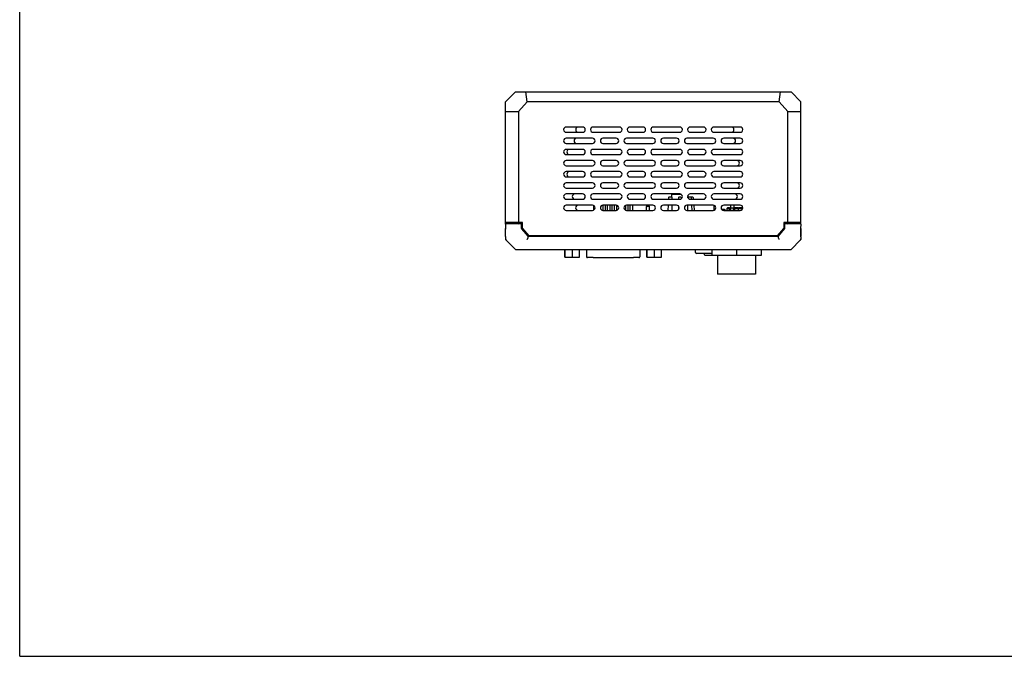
# Model space of a CAD drawing. Header units: millimetres. Extents: x 0 to 600, y 0 to 600.
# Tile 1 of 12: x 0 to 300, y 0 to 194. Entities that reach past the tile are written whole.
import ezdxf

# ---------------------------------------------------------------- set-up
doc = ezdxf.new("R2010")
doc.units = ezdxf.units.MM
doc.header["$LTSCALE"] = 39.111111
doc.layers.get('0').update_dxf_attribs({"linetype": 'CONTINUOUS'})
doc.layers.add('06_ALL_SURFS', color=7, linetype='CONTINUOUS')
doc.layers.add('20_ALL_FEATURES', color=7, linetype='CONTINUOUS')

msp = doc.modelspace()

# ---------------------------------------------------------------- linework, layer by layer
at = {"color": 7}
for q in [(0, 600), (600, 0)]:
    msp.add_line((0, 0), q, dxfattribs=at)
at = {"layer": '06_ALL_SURFS', "color": 7}
for p, q in [((151.016, 171.96), (148.016, 168.96)), ((151.016, 171.96), (235.016, 171.96)), ((154.623, 168.96), (154.259, 171.96)), ((231.41, 168.96), (231.774, 171.96)), ((235.016, 171.96), (238.016, 168.96)), ((148.016, 131.745), (148.016, 168.96)), ((152.016, 165.994), (154.623, 168.96)), ((231.41, 168.96), (154.623, 168.96)), ((234.016, 165.994), (231.41, 168.96)), ((238.016, 131.745), (238.016, 168.96)), ((148.016, 165.994), (152.016, 165.994)), ((152.016, 165.994), (152.016, 131.927)), ((234.016, 165.994), (238.016, 165.994)), ((234.016, 131.927), (234.016, 165.994)), ((171.516, 161.26), (166.516, 161.26)), ((166.516, 159.66), (171.516, 159.66)), ((182.716, 161.26), (174.716, 161.26)), ((174.716, 159.66), (182.716, 159.66)), ((189.916, 161.26), (185.916, 161.26)), ((185.916, 159.66), (189.916, 159.66)), ((201.116, 161.26), (193.116, 161.26)), ((193.116, 159.66), (201.116, 159.66)), ((208.316, 161.26), (204.316, 161.26)), ((204.316, 159.66), (208.316, 159.66)), ((219.516, 161.26), (211.516, 161.26)), ((211.516, 159.66), (219.516, 159.66)), ((174.516, 157.86), (166.516, 157.86)), ((166.516, 156.26), (174.516, 156.26)), ((181.716, 157.86), (177.716, 157.86)), ((177.716, 156.26), (181.716, 156.26)), ((192.916, 157.86), (184.916, 157.86)), ((184.916, 156.26), (192.916, 156.26)), ((200.116, 157.86), (196.116, 157.86)), ((196.116, 156.26), (200.116, 156.26)), ((211.316, 157.86), (203.316, 157.86)), ((203.316, 156.26), (211.316, 156.26)), ((219.516, 157.86), (214.516, 157.86)), ((214.516, 156.26), (219.516, 156.26)), ((171.516, 154.46), (166.516, 154.46)), ((182.716, 154.46), (174.716, 154.46)), ((189.916, 154.46), (185.916, 154.46)), ((201.116, 154.46), (193.116, 154.46)), ((208.316, 154.46), (204.316, 154.46)), ((219.516, 154.46), (211.516, 154.46)), ((166.516, 152.86), (171.516, 152.86)), ((174.516, 151.06), (166.516, 151.06)), ((174.716, 152.86), (182.716, 152.86)), ((181.716, 151.06), (177.716, 151.06)), ((192.916, 151.06), (184.916, 151.06)), ((185.916, 152.86), (189.916, 152.86)), ((193.116, 152.86), (201.116, 152.86)), ((200.116, 151.06), (196.116, 151.06)), ((211.316, 151.06), (203.316, 151.06)), ((204.316, 152.86), (208.316, 152.86)), ((211.516, 152.86), (219.516, 152.86)), ((219.516, 151.06), (214.516, 151.06)), ((166.516, 149.46), (174.516, 149.46)), ((171.516, 147.66), (166.516, 147.66)), ((182.716, 147.66), (174.716, 147.66)), ((177.716, 149.46), (181.716, 149.46)), ((184.916, 149.46), (192.916, 149.46)), ((189.916, 147.66), (185.916, 147.66)), ((201.116, 147.66), (193.116, 147.66)), ((196.116, 149.46), (200.116, 149.46)), ((203.316, 149.46), (211.316, 149.46)), ((208.316, 147.66), (204.316, 147.66)), ((219.516, 147.66), (211.516, 147.66)), ((214.516, 149.46), (219.516, 149.46)), ((166.516, 146.06), (171.516, 146.06)), ((174.516, 144.26), (166.516, 144.26)), ((174.716, 146.06), (182.716, 146.06)), ((181.716, 144.26), (177.716, 144.26)), ((192.916, 144.26), (184.916, 144.26)), ((185.916, 146.06), (189.916, 146.06)), ((193.116, 146.06), (201.116, 146.06)), ((200.116, 144.26), (196.116, 144.26)), ((211.316, 144.26), (203.316, 144.26)), ((204.316, 146.06), (208.316, 146.06)), ((211.516, 146.06), (219.516, 146.06)), ((219.516, 144.26), (214.516, 144.26)), ((166.516, 142.66), (174.516, 142.66)), ((177.716, 142.66), (181.716, 142.66)), ((184.916, 142.66), (192.916, 142.66)), ((196.116, 142.66), (200.116, 142.66)), ((203.316, 142.66), (211.316, 142.66)), ((214.516, 142.66), (219.516, 142.66)), ((171.516, 140.86), (166.516, 140.86)), ((166.516, 139.26), (171.516, 139.26)), ((182.716, 140.86), (174.716, 140.86)), ((174.716, 139.26), (182.716, 139.26)), ((189.916, 140.86), (185.916, 140.86)), ((185.916, 139.26), (189.916, 139.26)), ((201.116, 140.86), (193.116, 140.86)), ((193.116, 139.26), (201.116, 139.26)), ((197.701, 139.77), (197.674, 139.26)), ((197.9, 139.96), (198.636, 139.96)), ((198.628, 140.66), (198.622, 139.96)), ((201.643, 140.66), (198.628, 140.66)), ((198.628, 140.66), (198.628, 139.96)), ((198.66, 139.76), (198.66, 139.26)), ((200.728, 139.76), (200.728, 139.26)), ((200.928, 139.96), (201.328, 139.96)), ((201.528, 139.76), (201.528, 139.376)), ((203.596, 139.716), (203.596, 139.76)), ((203.62, 139.96), (204.999, 139.96)), ((203.628, 139.96), (203.628, 140.466)), ((203.634, 139.96), (203.63, 140.469)), ((208.316, 140.86), (204.316, 140.86)), ((204.316, 139.26), (208.316, 139.26)), ((204.556, 139.77), (204.582, 139.26)), ((205.199, 139.777), (205.244, 139.26)), ((219.516, 140.86), (211.516, 140.86)), ((211.516, 139.26), (219.516, 139.26)), ((174.516, 137.46), (166.516, 137.46)), ((166.516, 135.86), (174.516, 135.86)), ((174.971, 136.004), (174.971, 137.316)), ((176.996, 137.003), (176.996, 136.317)), ((181.716, 137.46), (177.716, 137.46)), ((177.716, 135.86), (181.716, 135.86)), ((177.741, 135.86), (177.741, 137.46)), ((178.381, 137.46), (178.381, 135.86)), ((179.126, 135.86), (179.126, 137.46)), ((179.766, 137.46), (179.766, 135.86)), ((180.511, 135.86), (180.511, 137.46)), ((181.151, 137.46), (181.151, 135.86)), ((181.896, 135.882), (181.896, 137.438)), ((184.666, 135.902), (184.666, 137.418)), ((192.916, 137.46), (184.916, 137.46)), ((184.916, 135.86), (192.916, 135.86)), ((185.306, 137.46), (185.306, 135.86)), ((186.051, 135.86), (186.051, 137.46)), ((186.691, 137.46), (186.691, 135.86)), ((191.03, 137.056), (191.165, 137.46)), ((191.03, 135.86), (191.03, 137.056)), ((191.68, 137.056), (191.18, 137.056)), ((191.695, 137.46), (191.83, 137.056)), ((191.83, 137.056), (191.83, 135.86)), ((200.116, 137.46), (196.116, 137.46)), ((196.116, 135.86), (200.116, 135.86)), ((197.58, 137.46), (197.496, 135.86)), ((198.66, 137.46), (198.66, 135.86)), ((200.728, 137.173), (200.728, 136.147)), ((211.316, 137.46), (203.316, 137.46)), ((203.316, 135.86), (211.316, 135.86)), ((203.596, 135.86), (203.596, 137.46)), ((204.677, 137.46), (204.76, 135.86)), ((205.401, 137.46), (205.541, 135.86)), ((211.634, 135.926), (211.634, 137.394)), ((214.752, 136.16), (213.893, 136.16)), ((219.516, 137.46), (214.516, 137.46)), ((214.516, 135.86), (219.516, 135.86)), ((215.052, 135.86), (215.052, 135.865)), ((215.682, 136.66), (215.482, 136.46)), ((215.482, 136.46), (216.282, 136.46)), ((215.482, 136.46), (215.482, 135.86)), ((216.282, 136.66), (215.682, 136.66)), ((216.282, 135.86), (216.282, 136.66)), ((216.505, 136.66), (216.305, 136.46)), ((216.305, 136.46), (216.306, 136.46)), ((216.305, 136.46), (216.305, 135.86)), ((216.306, 136.46), (216.507, 136.66)), ((216.306, 135.86), (216.306, 136.46)), ((216.505, 136.66), (217.605, 136.66)), ((216.607, 136.66), (216.607, 135.86)), ((216.714, 136.66), (216.714, 137.46)), ((217.502, 135.86), (217.502, 136.66)), ((217.602, 136.66), (217.803, 136.46)), ((217.605, 136.66), (217.805, 136.46)), ((217.819, 136.66), (217.712, 136.553)), ((217.714, 136.554), (217.714, 137.46)), ((217.803, 136.46), (217.803, 135.86)), ((217.805, 136.46), (220.29, 136.46)), ((217.805, 136.46), (217.805, 135.86)), ((218.919, 136.66), (217.819, 136.66)), ((218.919, 136.66), (219.035, 136.545)), ((219.15, 136.66), (218.95, 136.46)), ((218.95, 136.46), (218.95, 135.86)), ((220.316, 136.66), (219.15, 136.66)), ((220.25, 136.66), (220.312, 136.598)), ((153.216, 132.127), (148.016, 132.127)), ((148.216, 132.127), (148.216, 131.827)), ((153.216, 130.379), (153.216, 132.127)), ((238.016, 132.127), (232.816, 132.127)), ((232.816, 132.127), (232.816, 130.379)), ((237.816, 131.827), (237.816, 132.127)), ((147.977, 131.62), (148.019, 130.313)), ((148.016, 128.16), (148.016, 130.379)), ((148.019, 130.313), (148.02, 130.258)), ((148.02, 130.258), (148.021, 130.227)), ((148.021, 130.227), (148.021, 130.197)), ((148.021, 130.197), (148.022, 130.161)), ((148.022, 130.161), (148.022, 130.136)), ((148.022, 127.955), (148.022, 130.136)), ((148.177, 131.827), (152.803, 131.827)), ((153.016, 131.927), (148.216, 131.927)), ((150.05, 131.827), (150.051, 131.927)), ((150.25, 131.827), (150.251, 131.927)), ((152.806, 131.827), (153.016, 131.827)), ((152.916, 130.341), (152.916, 131.713)), ((154.883, 128.028), (152.966, 130.209)), ((153.016, 130.303), (153.016, 131.927)), ((153.04, 130.125), (153.041, 130.276)), ((153.216, 130.379), (155.166, 128.16)), ((230.867, 128.16), (232.816, 130.379)), ((231.15, 128.028), (233.067, 130.209)), ((232.993, 130.125), (232.992, 130.276)), ((237.816, 131.927), (233.016, 131.927)), ((233.016, 131.927), (233.016, 130.303)), ((233.016, 131.827), (233.226, 131.827)), ((233.116, 130.341), (233.116, 131.713)), ((233.229, 131.827), (237.856, 131.827)), ((235.782, 131.927), (235.783, 131.827)), ((235.982, 131.927), (235.983, 131.827)), ((238.011, 130.209), (238.012, 130.239)), ((238.011, 130.18), (238.011, 130.209)), ((238.011, 130.145), (238.011, 130.18)), ((238.011, 127.955), (238.011, 130.145)), ((238.012, 130.239), (238.013, 130.271)), ((238.013, 130.271), (238.014, 130.338)), ((238.016, 130.379), (238.016, 128.16)), ((148.016, 128.16), (148.022, 128.16)), ((148.021, 127.886), (148.02, 127.878)), ((148.02, 127.878), (148.02, 127.869)), ((148.02, 127.869), (148.058, 127)), ((148.02, 127.868), (148.021, 127.853)), ((148.022, 127.942), (148.021, 127.912)), ((148.021, 127.912), (148.021, 127.898)), ((148.022, 127.955), (148.022, 127.935)), ((148.113, 126.864), (148.123, 126.854)), ((148.123, 126.854), (151.016, 123.96)), ((154.914, 127.868), (154.692, 127.149)), ((155.033, 127.96), (231, 127.96)), ((230.867, 128.16), (155.166, 128.16)), ((231.341, 127.149), (231.119, 127.868)), ((237.91, 126.854), (235.016, 123.96)), ((237.92, 126.864), (237.91, 126.854)), ((238.012, 127.868), (237.974, 127)), ((238.016, 128.16), (238.011, 128.16)), ((238.012, 127.903), (238.011, 127.93)), ((238.012, 127.89), (238.012, 127.903)), ((238.012, 127.883), (238.012, 127.89)), ((238.012, 127.877), (238.012, 127.869)), ((238.012, 127.869), (238.012, 127.868)), ((238.012, 127.853), (238.012, 127.868)), ((151.016, 123.96), (235.016, 123.96)), ((152.019, 123.957), (152.02, 123.96)), ((172.681, 123.96), (172.681, 121.76)), ((188.981, 123.96), (188.981, 121.76)), ((205.945, 123.043), (205.894, 123.96)), ((210.874, 123.96), (210.874, 122.16)), ((218.374, 123.96), (218.374, 122.16)), ((225.874, 123.96), (225.874, 122.16)), ((166.122, 121.66), (170.548, 121.66)), ((174.681, 121.46), (172.98, 121.46)), ((174.681, 121.46), (186.981, 121.46)), ((188.681, 121.46), (186.981, 121.46)), ((191.122, 121.66), (195.548, 121.66)), ((210.874, 122.76), (206.245, 122.76)), ((208.594, 122.76), (208.594, 122.46)), ((208.794, 122.26), (210.874, 122.26)), ((225.874, 122.16), (210.874, 122.16)), ((224.174, 116.46), (212.574, 116.46))]:
    msp.add_line(p, q, dxfattribs=at)
for points in [[(148.016, 131.745), (148.016, 131.745), (148.011, 131.738), (148.006, 131.731), (148.002, 131.723), (147.998, 131.716), (147.994, 131.708), (147.99, 131.7), (147.987, 131.692), (147.984, 131.684), (147.982, 131.676), (147.98, 131.667), (147.979, 131.659), (147.978, 131.65), (147.977, 131.642), (147.977, 131.633), (147.977, 131.625), (147.977, 131.62)], [(152.915, 131.73), (152.914, 131.735), (152.913, 131.741), (152.912, 131.746), (152.91, 131.751), (152.908, 131.756), (152.906, 131.761), (152.903, 131.766), (152.9, 131.771), (152.898, 131.776), (152.894, 131.78), (152.891, 131.785), (152.888, 131.789), (152.884, 131.793), (152.88, 131.797), (152.876, 131.8), (152.871, 131.804), (152.867, 131.807), (152.862, 131.81), (152.858, 131.813), (152.853, 131.815), (152.848, 131.817), (152.843, 131.82), (152.837, 131.821), (152.832, 131.823), (152.827, 131.824), (152.821, 131.825), (152.816, 131.826), (152.81, 131.826), (152.805, 131.827), (152.803, 131.827)], [(152.916, 131.713), (152.916, 131.719), (152.916, 131.724), (152.915, 131.73)], [(233.118, 131.735), (233.117, 131.73), (233.117, 131.724), (233.116, 131.719), (233.116, 131.713)], [(233.229, 131.827), (233.227, 131.827), (233.221, 131.826), (233.216, 131.826), (233.21, 131.825), (233.205, 131.824), (233.2, 131.823), (233.194, 131.821), (233.189, 131.819), (233.184, 131.817), (233.179, 131.815), (233.174, 131.812), (233.17, 131.81), (233.165, 131.807), (233.161, 131.803), (233.156, 131.8), (233.152, 131.796), (233.148, 131.792), (233.145, 131.788), (233.141, 131.784), (233.138, 131.78), (233.135, 131.775), (233.132, 131.771), (233.129, 131.766), (233.127, 131.761), (233.125, 131.756), (233.123, 131.751), (233.121, 131.746), (233.12, 131.741), (233.118, 131.735)], [(238.014, 130.338), (238.056, 131.626), (238.056, 131.635), (238.056, 131.644), (238.055, 131.652), (238.054, 131.661), (238.052, 131.669), (238.05, 131.677), (238.048, 131.686), (238.045, 131.694), (238.042, 131.702), (238.038, 131.71), (238.034, 131.717), (238.03, 131.725)], [(148.021, 127.883), (148.021, 127.88), (148.02, 127.878), (148.02, 127.877)], [(148.021, 127.898), (148.021, 127.889), (148.021, 127.886)], [(238.011, 127.93), (238.011, 127.95), (238.011, 127.955)], [(238.012, 127.876), (238.012, 127.878), (238.012, 127.881), (238.012, 127.883)]]:
    msp.add_lwpolyline(points, dxfattribs=at)
for centre, radius, start, end in [((166.516, 160.46), 0.8, 90, 270), ((170.206, 160.46), 0.8, 90, 270), ((171.516, 160.46), 0.8, 270, 90), ((174.716, 160.46), 0.8, 90, 270), ((182.716, 160.46), 0.8, 270, 90), ((185.916, 160.46), 0.8, 90, 270), ((189.916, 160.46), 0.8, 270, 90), ((193.116, 160.46), 0.8, 90, 270), ((201.116, 160.46), 0.8, 270, 90), ((204.316, 160.46), 0.8, 90, 270), ((208.316, 160.46), 0.8, 270, 90), ((211.516, 160.46), 0.8, 90, 270), ((216.825, 160.46), 0.8, 270, 90), ((219.516, 160.46), 0.8, 270, 90), ((166.516, 157.06), 0.8, 90, 270), ((169.704, 157.06), 0.8, 90, 270), ((174.516, 157.06), 0.8, 270, 90), ((177.716, 157.06), 0.8, 90, 270), ((181.716, 157.06), 0.8, 270, 90), ((184.916, 157.06), 0.8, 90, 270), ((192.916, 157.06), 0.8, 270, 90), ((196.116, 157.06), 0.8, 90, 270), ((200.116, 157.06), 0.8, 270, 90), ((203.316, 157.06), 0.8, 90, 270), ((211.316, 157.06), 0.8, 270, 90), ((214.516, 157.06), 0.8, 90, 270), ((217.326, 157.06), 0.8, 270, 90), ((219.516, 157.06), 0.8, 270, 90), ((166.516, 153.66), 0.8, 90, 270), ((167.516, 153.66), 0.8, 90, 270), ((171.516, 153.66), 0.8, 270, 90), ((174.716, 153.66), 0.8, 90, 270), ((182.716, 153.66), 0.8, 270, 90), ((185.916, 153.66), 0.8, 90, 270), ((189.916, 153.66), 0.8, 270, 90), ((193.116, 153.66), 0.8, 90, 270), ((201.116, 153.66), 0.8, 270, 90), ((204.316, 153.66), 0.8, 90, 270), ((208.316, 153.66), 0.8, 270, 90), ((211.516, 153.66), 0.8, 90, 270), ((219.516, 153.66), 0.8, 270, 90), ((166.516, 150.26), 0.8, 90, 270), ((174.516, 150.26), 0.8, 270, 90), ((177.716, 150.26), 0.8, 90, 270), ((181.716, 150.26), 0.8, 270, 90), ((184.916, 150.26), 0.8, 90, 270), ((192.916, 150.26), 0.8, 270, 90), ((196.116, 150.26), 0.8, 90, 270), ((200.116, 150.26), 0.8, 270, 90), ((203.316, 150.26), 0.8, 90, 270), ((211.316, 150.26), 0.8, 270, 90), ((214.516, 150.26), 0.8, 90, 270), ((218.516, 150.26), 0.8, 270, 90), ((219.516, 150.26), 0.8, 270, 90), ((166.516, 146.86), 0.8, 90, 270), ((167.516, 146.86), 0.8, 90, 270), ((171.516, 146.86), 0.8, 270, 90), ((174.716, 146.86), 0.8, 90, 270), ((182.716, 146.86), 0.8, 270, 90), ((185.916, 146.86), 0.8, 90, 270), ((189.916, 146.86), 0.8, 270, 90), ((193.116, 146.86), 0.8, 90, 270), ((201.116, 146.86), 0.8, 270, 90), ((204.316, 146.86), 0.8, 90, 270), ((208.316, 146.86), 0.8, 270, 90), ((211.516, 146.86), 0.8, 90, 270), ((219.516, 146.86), 0.8, 270, 90), ((166.516, 143.46), 0.8, 90, 270), ((174.516, 143.46), 0.8, 270, 90), ((177.716, 143.46), 0.8, 90, 270), ((181.716, 143.46), 0.8, 270, 90), ((184.916, 143.46), 0.8, 90, 270), ((192.916, 143.46), 0.8, 270, 90), ((196.116, 143.46), 0.8, 90, 270), ((200.116, 143.46), 0.8, 270, 90), ((203.316, 143.46), 0.8, 90, 270), ((211.316, 143.46), 0.8, 270, 90), ((214.516, 143.46), 0.8, 90, 270), ((218.516, 143.46), 0.8, 270, 90), ((219.516, 143.46), 0.8, 270, 90), ((166.516, 140.06), 0.8, 90, 270), ((169.153, 140.06), 0.8, 90, 270), ((171.516, 140.06), 0.8, 270, 90), ((174.716, 140.06), 0.8, 90, 270), ((182.716, 140.06), 0.8, 270, 90), ((185.916, 140.06), 0.8, 90, 270), ((189.916, 140.06), 0.8, 270, 90), ((193.116, 140.06), 0.8, 90, 270), ((197.9, 139.76), 0.2, 90, 177), ((200.928, 139.76), 0.2, 90, 180), ((201.116, 140.06), 0.8, 270, 90), ((201.328, 139.76), 0.2, 0, 90), ((204.316, 140.06), 0.8, 90, 270), ((204.356, 139.76), 0.2, 3, 90), ((204.999, 139.76), 0.2, 5, 90), ((208.316, 140.06), 0.8, 270, 90), ((211.516, 140.06), 0.8, 90, 270), ((217.878, 140.06), 0.8, 270, 90), ((219.516, 140.06), 0.8, 270, 90), ((166.516, 136.66), 0.8, 90, 270), ((170.191, 136.66), 0.8, 90, 270), ((174.516, 136.66), 0.8, 270, 90), ((177.716, 136.66), 0.8, 90, 270), ((181.716, 136.66), 0.8, 270, 90), ((184.916, 136.66), 0.8, 90, 270), ((192.916, 136.66), 0.8, 270, 90), ((196.116, 136.66), 0.8, 90, 270), ((200.116, 136.66), 0.8, 270, 90), ((203.316, 136.66), 0.8, 90, 270), ((211.316, 136.66), 0.8, 270, 90), ((214.516, 136.66), 0.8, 90, 270), ((214.752, 135.86), 0.3, 1, 90), ((219.516, 136.66), 0.8, 270, 90), ((152.312, 131.388), 0.466, 131.51312, 136.01572), ((159.225, 139.262), 10.43, 226.18135, 227.11101), ((152.803, 131.713), 0.113, 0, 90), ((153.116, 130.341), 0.2, 180, 221.30512), ((232.916, 130.341), 0.2, 318.69488, 360), ((233.229, 131.713), 0.113, 90, 180), ((226.808, 139.262), 10.43, 312.88899, 313.81865), ((233.721, 131.388), 0.466, 43.98428, 48.48688), ((148.279, 127.01), 0.221, 182.49583, 221.45833), ((155.033, 128.16), 0.2, 221.30512, 270), ((231, 128.16), 0.2, 270, 318.69488), ((237.754, 127.01), 0.221, 315, 357.5), ((206.245, 123.06), 0.3, 183.2, 270), ((172.981, 121.76), 0.3, 180, 269.91047), ((188.681, 121.76), 0.3, 270.07691, 360), ((208.794, 122.46), 0.2, 180, 270)]:
    msp.add_arc(centre, radius, start, end, dxfattribs=at)
for centre, start_param, end_param in [((191.18, 137.506), -3.9269908, -3.1415927), ((191.68, 137.506), -3.1415927, -2.3561945)]:
    msp.add_ellipse(centre, major_axis=(0, 0.45), ratio=0.3333333, start_param=start_param, end_param=end_param, dxfattribs=at)
for points, knots in [([(198.636, 139.96), (198.637, 139.96), (198.638, 139.959), (198.641, 139.954), (198.644, 139.943), (198.648, 139.924), (198.652, 139.9), (198.655, 139.87), (198.659, 139.823), (198.66, 139.786), (198.66, 139.76)], [0, 0, 0, 0, 0.0094099, 0.026182, 0.0852143, 0.1778548, 0.3013507, 0.4512163, 0.6226098, 1, 1, 1, 1]), ([(203.596, 139.76), (203.596, 139.786), (203.597, 139.823), (203.601, 139.87), (203.604, 139.9), (203.608, 139.924), (203.612, 139.943), (203.615, 139.954), (203.618, 139.959), (203.619, 139.96), (203.62, 139.96)], [0, 0, 0, 0, 0.3773902, 0.5487837, 0.6986493, 0.8221452, 0.9147857, 0.973818, 0.9905901, 1, 1, 1, 1]), ([(148.002, 131.62), (148.002, 131.64), (148.008, 131.681), (148.027, 131.719), (148.039, 131.736)], [0, 0, 0, 0, 0.4861827, 1, 1, 1, 1]), ([(148.207, 131.827), (148.174, 131.827), (148.123, 131.814), (148.069, 131.775), (148.048, 131.75), (148.039, 131.736)], [0, 0, 0, 0, 0.5019271, 0.7550239, 1, 1, 1, 1]), ([(148.063, 131.711), (148.061, 131.713), (148.052, 131.721), (148.044, 131.73), (148.039, 131.736)], [0, 0, 0, 0, 0.2580398, 1, 1, 1, 1]), ([(151.99, 131.827), (151.989, 131.827), (151.988, 131.824), (151.987, 131.82), (151.987, 131.812), (151.987, 131.796), (151.992, 131.77), (151.999, 131.748), (152.003, 131.736)], [0, 0, 0, 0, 0.0218754, 0.0731241, 0.1556458, 0.2696134, 0.5872611, 1, 1, 1, 1]), ([(234.043, 131.827), (234.044, 131.827), (234.045, 131.824), (234.046, 131.82), (234.046, 131.812), (234.045, 131.796), (234.041, 131.77), (234.034, 131.748), (234.029, 131.736)], [0, 0, 0, 0, 0.0218754, 0.0731242, 0.1556461, 0.2696136, 0.5872611, 1, 1, 1, 1]), ([(237.826, 131.827), (237.859, 131.827), (237.91, 131.814), (237.963, 131.775), (237.985, 131.75), (237.994, 131.736)], [0, 0, 0, 0, 0.5019385, 0.7550281, 1, 1, 1, 1]), ([(237.97, 131.711), (237.972, 131.713), (237.98, 131.721), (237.988, 131.73), (237.994, 131.736)], [0, 0, 0, 0, 0.2580398, 1, 1, 1, 1]), ([(238.031, 131.62), (238.031, 131.64), (238.024, 131.681), (238.006, 131.719), (237.994, 131.736)], [0, 0, 0, 0, 0.4861827, 1, 1, 1, 1]), ([(148.052, 127.149), (148.052, 127.136), (148.056, 127.111), (148.074, 127.062), (148.099, 127.031), (148.118, 127.013)], [0, 0, 0, 0, 0.2487999, 0.4960424, 1, 1, 1, 1]), ([(154.637, 127.013), (154.641, 127.023), (154.649, 127.044), (154.66, 127.07), (154.669, 127.093), (154.68, 127.117), (154.688, 127.136), (154.692, 127.149)], [0, 0, 0, 0, 0.2123091, 0.4557934, 0.5865008, 0.7218518, 1, 1, 1, 1]), ([(154.954, 127.976), (154.954, 127.976), (154.954, 127.976), (154.954, 127.976), (154.953, 127.975), (154.953, 127.974), (154.952, 127.971), (154.95, 127.968), (154.949, 127.963), (154.947, 127.958), (154.945, 127.951), (154.942, 127.941), (154.937, 127.927), (154.929, 127.908), (154.921, 127.889), (154.916, 127.875), (154.914, 127.868)], [0, 0, 0, 0, 0.0012436, 0.0049569, 0.011101, 0.0196387, 0.043752, 0.0770279, 0.119223, 0.1700937, 0.2291154, 0.2955658, 0.4478705, 0.6214469, 0.8086409, 1, 1, 1, 1]), ([(231.079, 127.976), (231.078, 127.976), (231.079, 127.976), (231.079, 127.976), (231.079, 127.975), (231.08, 127.974), (231.081, 127.971), (231.082, 127.968), (231.084, 127.963), (231.086, 127.958), (231.088, 127.951), (231.091, 127.941), (231.095, 127.926), (231.103, 127.908), (231.112, 127.889), (231.117, 127.875), (231.119, 127.868)], [0, 0, 0, 0, 0.0012545, 0.0050054, 0.011202, 0.019796, 0.0440013, 0.0773139, 0.1194927, 0.1703333, 0.2293355, 0.2957646, 0.4479726, 0.621626, 0.8089609, 1, 1, 1, 1]), ([(231.395, 127.013), (231.387, 127.034), (231.369, 127.08), (231.349, 127.124), (231.341, 127.149)], [0, 0, 0, 0, 0.4558414, 1, 1, 1, 1]), ([(237.915, 127.013), (237.934, 127.031), (237.966, 127.072), (237.98, 127.123), (237.981, 127.149)], [0, 0, 0, 0, 0.5056674, 1, 1, 1, 1])]:
    msp.add_open_spline(points, degree=3, knots=knots, dxfattribs=at)
at = {"layer": '20_ALL_FEATURES', "color": 7}
for p, q in [((153.016, 130.303), (155.075, 127.96)), ((230.957, 127.96), (233.016, 130.303)), ((166.122, 121.66), (166.122, 123.96)), ((166.221, 121.66), (166.221, 123.96)), ((168.434, 121.66), (168.434, 123.96)), ((170.548, 121.66), (170.548, 123.96)), ((191.122, 121.66), (191.122, 123.96)), ((191.221, 121.66), (191.221, 123.96)), ((193.434, 121.66), (193.434, 123.96)), ((195.548, 121.66), (195.548, 123.96)), ((212.574, 122.16), (212.574, 116.46)), ((224.174, 122.16), (224.174, 116.46))]:
    msp.add_line(p, q, dxfattribs=at)

doc.saveas('drawing.dxf')
